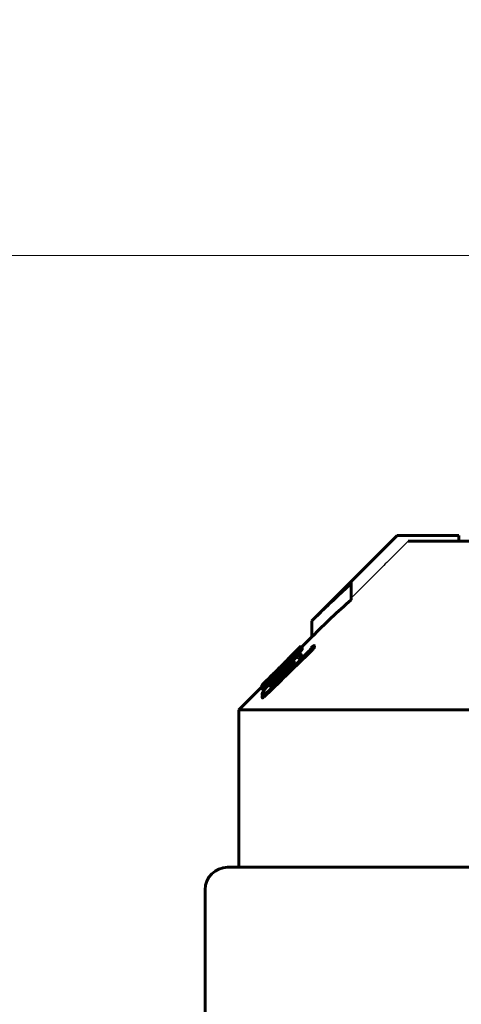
# Model space of a CAD drawing. Header units: millimetres. Extents: x 0 to 841, y 0 to 594.
# Tile 19 of 26: x 635 to 651, y 361 to 396. Entities that reach past the tile are written whole.
import ezdxf

# ---------------------------------------------------------------- set-up
doc = ezdxf.new("R2010")
doc.units = ezdxf.units.MM
for name, pattern in [('K5LT-1', [0]), ('K5LT_BASIC', [0]), ('K5LT_THIN', [0])]:
    doc.linetypes.add(name, pattern=pattern)
doc.layers.add('Системный слой', color=7, linetype='Continuous')
doc.layers.add('Системный слой (1)', color=7, linetype='Continuous', true_color=0x6c6c6c)
doc.styles.add('KDIMTEXTSTYLE', font='txt', dxfattribs={"width": 0.96, "oblique": 15, "height": 5})
doc.styles.add('KTEXTSTYLE', font='txt', dxfattribs={"width": 0.96, "height": 5})
doc.dimstyles.new('KDIMSTYLE (0.40)', dxfattribs={"dimtxt": 5, "dimasz": 1, "dimexe": 2, "dimexo": 0, "dimgap": 1, "dimtad": 1, "dimlfac": 2.5, "dimtxsty": 'KDIMTEXTSTYLE', "dimsah": 1, "dimcen": 0, "dimdle": 1, "dimadec": 0, "dimazin": 0, "dimtfac": 0.667, "dimtmove": 0, "dimatfit": 3, "dimfxl": 1, "dimtvp": 1, "dimtolj": 1, "dimtzin": 0, "dimarcsym": 0})

# ---------------------------------------------------------------- blocks, each defined once
blk = doc.blocks.new('U63')
at = {"layer": 'Системный слой (1)', "color": 150, "linetype": 'K5LT_BASIC', "lineweight": 60, "true_color": 0x0080ff}
for p, q in [((645.395, 373.676), (645.39, 373.672)), ((645.397, 373.678), (645.395, 373.676)), ((645.397, 373.677), (645.397, 373.678)), ((645.397, 373.678), (645.397, 373.678)), ((645.397, 373.678), (645.397, 373.678)), ((645.397, 373.678), (645.397, 373.678))]:
    blk.add_line(p, q, dxfattribs=at)
blk = doc.blocks.new('U64')
at = {"layer": 'Системный слой (1)', "color": 150, "linetype": 'K5LT_BASIC', "lineweight": 60, "true_color": 0x0080ff}
for p, q in [((643.989, 372.232), (643.991, 372.236)), ((643.989, 372.229), (643.989, 372.232)), ((643.991, 372.236), (643.994, 372.241))]:
    blk.add_line(p, q, dxfattribs=at)
blk = doc.blocks.new('U65')
at = {"layer": 'Системный слой (1)', "color": 150, "linetype": 'K5LT_BASIC', "lineweight": 60, "true_color": 0x0080ff}
for p, q in [((645.397, 373.646), (645.41, 373.654)), ((645.41, 373.654), (645.418, 373.657)), ((645.418, 373.657), (645.42, 373.655))]:
    blk.add_line(p, q, dxfattribs=at)
blk = doc.blocks.new('U67')
at = {"layer": 'Системный слой (1)', "color": 150, "linetype": 'K5LT_BASIC', "lineweight": 60, "true_color": 0x0080ff}
for p, q in [((643.999, 372.222), (644.011, 372.233)), ((644.011, 372.233), (644.029, 372.249)), ((643.994, 372.219), (643.999, 372.222))]:
    blk.add_line(p, q, dxfattribs=at)
blk = doc.blocks.new('U68')
at = {"layer": 'Системный слой (1)', "color": 150, "linetype": 'K5LT_BASIC', "lineweight": 60, "true_color": 0x0080ff}
for p, q in [((645.397, 373.623), (645.776, 374.002)), ((643.176, 371.402), (643.994, 372.22))]:
    blk.add_line(p, q, dxfattribs=at)
blk = doc.blocks.new('U77')
at = {"layer": 'Системный слой (1)', "color": 150, "linetype": 'K5LT_BASIC', "lineweight": 60, "true_color": 0x0080ff}
for p, q in [((644.652, 372.934), (645.359, 373.641)), ((644.041, 372.324), (644.344, 372.626))]:
    blk.add_line(p, q, dxfattribs=at)
blk = doc.blocks.new('U83')
at = {"layer": 'Системный слой (1)', "color": 150, "linetype": 'K5LT_BASIC', "lineweight": 60, "true_color": 0x0080ff}
for p, q in [((644.411, 372.579), (644.467, 372.637)), ((644.467, 372.637), (644.525, 372.696)), ((644.525, 372.696), (644.584, 372.756))]:
    blk.add_line(p, q, dxfattribs=at)
blk = doc.blocks.new('U87')
at = {"layer": 'Системный слой (1)', "color": 150, "linetype": 'K5LT_BASIC', "lineweight": 60, "true_color": 0x0080ff}
for p, q in [((644.938, 373.108), (644.907, 373.078)), ((644.97, 373.138), (644.938, 373.108)), ((645.001, 373.167), (644.97, 373.138))]:
    blk.add_line(p, q, dxfattribs=at)
blk = doc.blocks.new('U88')
at = {"layer": 'Системный слой (1)', "color": 150, "linetype": 'K5LT_BASIC', "lineweight": 60, "true_color": 0x0080ff}
for p, q in [((644.599, 372.698), (644.601, 372.693)), ((644.601, 372.693), (644.609, 372.694)), ((644.609, 372.694), (644.625, 372.704))]:
    blk.add_line(p, q, dxfattribs=at)
blk = doc.blocks.new('U89')
at = {"layer": 'Системный слой (1)', "color": 150, "linetype": 'K5LT_BASIC', "lineweight": 60, "true_color": 0x0080ff}
for p, q in [((644.007, 371.93), (644.012, 371.925)), ((644.012, 371.925), (644.02, 371.924)), ((644.02, 371.924), (644.032, 371.926))]:
    blk.add_line(p, q, dxfattribs=at)
blk = doc.blocks.new('U90')
at = {"layer": 'Системный слой (1)', "color": 150, "linetype": 'K5LT_BASIC', "lineweight": 60, "true_color": 0x0080ff}
for p, q in [((645.18, 373.263), (645.289, 373.383)), ((644.94, 373.009), (645.063, 373.138)), ((645.063, 373.138), (645.18, 373.263))]:
    blk.add_line(p, q, dxfattribs=at)
blk = doc.blocks.new('U93')
at = {"layer": 'Системный слой (1)', "color": 150, "linetype": 'K5LT_BASIC', "lineweight": 60, "true_color": 0x0080ff}
for p, q in [((644.895, 372.858), (645.012, 372.963)), ((645.012, 372.963), (645.113, 373.041)), ((644.776, 372.745), (644.895, 372.858))]:
    blk.add_line(p, q, dxfattribs=at)
blk = doc.blocks.new('U94')
at = {"layer": 'Системный слой (1)', "color": 150, "linetype": 'K5LT_BASIC', "lineweight": 60, "true_color": 0x0080ff}
for p, q in [((645.404, 373.276), (645.406, 373.281)), ((645.406, 373.281), (645.407, 373.285)), ((645.407, 373.285), (645.409, 373.289))]:
    blk.add_line(p, q, dxfattribs=at)
blk = doc.blocks.new('D10')
at = {"layer": 'Системный слой (1)'}
for points in [[(598.876, 387.565), (599.376, 388.224), (594.376, 387.565), (599.376, 386.907)], [(719.176, 387.565), (714.176, 388.224), (714.676, 387.565), (714.176, 386.907)]]:
    blk.add_hatch(color=7, dxfattribs=at).paths.add_polyline_path(points)
at = {"layer": 'Системный слой (1)', "color": 7, "linetype": 'K5LT_THIN', "lineweight": 18}
for p, q in [((594.376, 293.002), (594.376, 389.565)), ((719.176, 334.966), (719.176, 389.565)), ((594.376, 387.565), (599.376, 388.224)), ((599.376, 388.224), (598.876, 387.565)), ((714.676, 387.565), (714.176, 388.224)), ((714.176, 388.224), (719.176, 387.565)), ((599.376, 386.907), (594.376, 387.565)), ((719.176, 387.565), (594.376, 387.565)), ((598.876, 387.565), (599.376, 386.907)), ((719.176, 387.565), (714.176, 386.907)), ((714.176, 386.907), (714.676, 387.565))]:
    blk.add_line(p, q, dxfattribs=at)
blk.add_wipeout([(651.765, 388.565), (651.765, 395.947), (661.387, 395.947), (661.387, 388.565)]).dxf.layer = 'Системный слой (1)'
at = {"layer": 'Системный слой (1)', "color": 7, "insert": (651.765, 395.153), "char_height": 5, "attachment_point": 1, "style": 'KTEXTSTYLE'}
blk.add_mtext('\\fArial|b0|c204|p34;\\H5.0;\\W1.000;\\Q15;\\fGOST Type AU|b0|i0|c204|p34;\\Q15;\\W0.960;312', dxfattribs=at)
blk = doc.blocks.new('KDIMARROW_01')
at = {"layer": 'Системный слой'}
blk.add_hatch(color=0, dxfattribs=at).paths.add_polyline_path([(0, 0), (-5, 0.658), (-4.5, 0), (-5, -0.658)])
at = {"layer": 'Системный слой', "color": 0, "linetype": 'K5LT_THIN', "lineweight": 18}
for p, q in [((-4.5, 0), (-5, 0.658)), ((-5, 0.658), (0, 0)), ((0, 0), (-5, -0.658)), ((-5, -0.658), (-4.5, 0))]:
    blk.add_line(p, q, dxfattribs=at)
at = {"layer": 'Системный слой (1)', "color": 0, "linetype": 'K5LT_THIN', "lineweight": 18}
blk.add_line((659.176, 293.002), (658.776, 293.002), dxfattribs=at)

msp = doc.modelspace()

# ---------------------------------------------------------------- linework, layer by layer
at = {"layer": 'Системный слой (1)', "color": 150, "linetype": 'K5LT_BASIC', "lineweight": 60, "true_color": 0x0080ff}
for p, q in [((645.7764, 374.5676), (648.8107, 377.6019)), ((648.8107, 377.6019), (648.8344, 377.6019)), ((651.0064, 377.6019), (648.8344, 377.6019)), ((651.0064, 377.4019), (651.0064, 377.6019)), ((649.201, 377.4019), (658.4764, 377.4019)), ((647.1764, 375.9472), (647.1764, 375.8862)), ((647.1764, 375.3205), (647.1764, 375.8862)), ((645.7764, 374.0019), (645.7764, 374.5676)), ((645.3967, 373.6207), (645.3967, 373.6773)), ((645.3973, 373.6218), (645.3973, 373.6784)), ((645.4199, 373.6454), (645.4199, 373.6551)), ((645.8619, 373.6282), (645.8619, 373.6848)), ((645.0366, 373.3186), (645.0229, 373.3049)), ((645.0366, 373.3124), (645.0366, 373.3186)), ((645.102, 373.3689), (645.0584, 373.3252)), ((645.0584, 373.3033), (645.0584, 373.3252)), ((645.102, 373.3453), (645.102, 373.3689)), ((645.1661, 373.3669), (645.1661, 373.3606)), ((645.2889, 373.3831), (645.2889, 373.4397)), ((645.3689, 373.5902), (645.3967, 373.6207)), ((645.409, 373.2892), (645.409, 373.3458)), ((645.4322, 373.6249), (645.4322, 373.6199)), ((645.4322, 373.5634), (645.4322, 373.6199)), ((645.7405, 373.4795), (645.7405, 373.536)), ((644.9151, 373.04), (644.7419, 372.8654)), ((644.8428, 373.0924), (644.8428, 373.123)), ((644.8715, 373.0428), (644.8703, 373.0415)), ((644.8715, 373.0994), (644.907, 373.1341)), ((644.8715, 373.0428), (644.8715, 373.0994)), ((644.907, 373.0776), (644.8715, 373.0428)), ((644.8851, 373.0461), (644.8715, 373.0335)), ((644.907, 373.0776), (644.907, 373.1341)), ((644.9151, 372.9857), (644.9151, 373.04)), ((644.9792, 373.2505), (644.9792, 373.2513)), ((644.9792, 373.2265), (644.9792, 373.2505)), ((645.3012, 373.1786), (645.3162, 373.1915)), ((644.3244, 372.6008), (644.3244, 372.6064)), ((644.4035, 372.6791), (644.4404, 372.7159)), ((644.4472, 372.7227), (644.4472, 372.7287)), ((644.4608, 372.6169), (644.4608, 372.6123)), ((644.4608, 372.5557), (644.4608, 372.6123)), ((644.5904, 372.8194), (644.5836, 372.8126)), ((644.5836, 372.756), (644.5836, 372.8126)), ((644.5904, 372.7628), (644.5836, 372.756)), ((644.5904, 372.7628), (644.5904, 372.8194)), ((644.5986, 372.6981), (644.5986, 372.7546)), ((644.6273, 372.8771), (644.6273, 372.895)), ((644.6546, 372.6839), (644.6968, 372.7255)), ((644.6968, 372.6689), (644.6546, 372.6274)), ((644.776, 372.6677), (644.6614, 372.5561)), ((644.6832, 372.7614), (644.705, 372.7829)), ((644.7419, 372.8191), (644.7419, 372.8654)), ((644.776, 372.7454), (644.776, 372.802)), ((643.9888, 372.2143), (643.9888, 372.2294)), ((643.9943, 372.2185), (643.9943, 372.2751)), ((644.0652, 372.2921), (644.0652, 372.3391)), ((644.1157, 372.22), (644.1157, 372.2765)), ((644.323, 372.2708), (644.3128, 372.2576)), ((644.323, 372.2708), (644.323, 372.3274)), ((644.3531, 372.4909), (644.3394, 372.4774)), ((644.3531, 372.4343), (644.3394, 372.4208)), ((644.3531, 372.4343), (644.3531, 372.4909)), ((644.0011, 372.1501), (644.0011, 372.2066)), ((644.0065, 371.9296), (644.0065, 371.9862)), ((644.0065, 371.8293), (644.0065, 371.8858)), ((644.0134, 371.8341), (644.0134, 371.8906)), ((644.1648, 371.9497), (644.1648, 372.0063)), ((643.1764, 371.4019), (675.1764, 371.4019)), ((643.1764, 365.8019), (643.1764, 371.4019)), ((675.5764, 365.8019), (642.7764, 365.8019)), ((641.9764, 365.0019), (641.9764, 358.6019))]:
    msp.add_line(p, q, dxfattribs=at)
msp.add_arc((642.7764, 365.0019), 0.8, 90, 180, dxfattribs=at)
at = {"layer": 'Системный слой (1)', "color": 7, "linetype": 'K5LT-1'}
for points, knots in [([(648.8344, 377.6019), (648.7484, 377.5161), (648.1957, 376.9646), (647.643, 376.413), (647.1764, 375.9472)], [0, 0, 0, 0, 0.3040004, 1.9540229, 1.9540229, 1.9540229, 1.9540229]), ([(649.201, 377.4019), (649.0731, 377.2743), (648.8018, 377.0037), (648.3897, 376.5925), (647.8427, 376.0466), (647.4391, 375.6438), (647.1764, 375.3815)], [0, 0, 0, 0, 1.2764085, 2.7073425, 4.1135239, 6.7363801, 6.7363801, 6.7363801, 6.7363801])]:
    msp.add_open_spline(points, degree=3, knots=knots, dxfattribs=at)
at = {"layer": 'Системный слой (1)', "color": 150, "linetype": 'K5LT_BASIC', "lineweight": 60, "true_color": 0x0080ff}
for points, knots in [([(647.1764, 375.8862), (646.9856, 375.7188), (646.6122, 375.3802), (646.1478, 374.936), (645.8722, 374.6633), (645.7764, 374.5676)], [0, 0, 0, 0, 2.4017, 4.7457702, 6, 6, 6, 6]), ([(647.1764, 375.3205), (646.937, 375.1104), (646.466, 374.6798), (646.0043, 374.2297), (645.7764, 374.0019)], [0, 0, 0, 0, 2.5124398, 5, 5, 5, 5]), ([(645.102, 373.3689), (645.1385, 373.4057), (645.2004, 373.4687), (645.2588, 373.5294), (645.2883, 373.5605), (645.3049, 373.578), (645.3236, 373.5978), (645.3422, 373.6178), (645.371, 373.6489), (645.3872, 373.6668), (645.3959, 373.6764), (645.3967, 373.6773)], [0, 0, 0, 0, 2.8391573, 4.8970059, 5.4038979, 5.9855711, 6.7863058, 7.7404981, 8.6773082, 11.6804598, 12, 12, 12, 12]), ([(645.4322, 373.6249), (645.4322, 373.6276), (645.4301, 373.63), (645.4222, 373.6276), (645.4117, 373.622), (645.3992, 373.6136), (645.38, 373.5992), (645.3582, 373.5816), (645.3395, 373.5658), (645.3312, 373.5587)], [0, 0, 0, 0, 1.8811334, 3.3035529, 4.2261161, 5.7648527, 6.7997531, 8.6342576, 10, 10, 10, 10]), ([(645.8619, 373.6848), (645.8594, 373.6869), (645.8544, 373.6883), (645.845, 373.6856), (645.8398, 373.6835), (645.8344, 373.6809), (645.8265, 373.6763), (645.8164, 373.6695), (645.805, 373.661), (645.7933, 373.6515), (645.7719, 373.6332), (645.7541, 373.6166), (645.7405, 373.6034)], [0, 0, 0, 0, 3.0547715, 4.0879761, 4.5370852, 5.197613, 6.089196, 7.0636087, 8.0462944, 8.9955297, 9.8396198, 13, 13, 13, 13]), ([(645.7405, 373.536), (645.7525, 373.5476), (645.77, 373.5651), (645.7935, 373.5902), (645.808, 373.6068), (645.8203, 373.6217), (645.8301, 373.6342), (645.8472, 373.6578), (645.8567, 373.6741), (645.8619, 373.6848)], [0, 0, 0, 0, 2.0829447, 3.0704176, 4.43191, 5.0646702, 5.8860252, 6.8842309, 10, 10, 10, 10]), ([(645.7405, 373.4795), (645.7525, 373.491), (645.77, 373.5085), (645.7935, 373.5337), (645.808, 373.5502), (645.8203, 373.5651), (645.8301, 373.5776), (645.8472, 373.6012), (645.8567, 373.6175), (645.8619, 373.6282)], [0, 0, 0, 0, 2.0829447, 3.0704176, 4.43191, 5.0646702, 5.8860252, 6.8842309, 10, 10, 10, 10]), ([(645.3012, 373.3232), (645.2632, 373.2936), (645.1958, 373.2385), (645.106, 373.1605), (645.0474, 373.1079), (644.9859, 373.0519), (644.8746, 372.9483), (644.7729, 372.8498), (644.705, 372.7829)], [0, 0, 0, 0, 1.9584251, 3.2969737, 4.1234099, 4.5834947, 6.0181137, 9, 9, 9, 9]), ([(645.3312, 373.5587), (645.2896, 373.5216), (645.1992, 373.4384), (645.047, 373.2929), (644.8855, 373.1349), (644.7752, 373.0254), (644.72, 372.9704)], [0, 0, 0, 0, 1.6996318, 3.4300402, 5.1971935, 7, 7, 7, 7]), ([(644.8428, 373.123), (644.8491, 373.1298), (644.8601, 373.1412), (644.8813, 373.1629), (644.8977, 373.1794), (644.915, 373.1968), (644.9295, 373.2115), (644.9456, 373.2276), (644.9635, 373.2455), (644.9893, 373.2713), (645.0095, 373.2915), (645.0229, 373.3049)], [0, 0, 0, 0, 2.9280452, 4.0722198, 5.6633408, 6.5108766, 7.34066, 8.1930886, 9.1131812, 10.081488, 12, 12, 12, 12]), ([(644.8851, 373.0461), (644.9092, 373.0711), (644.9448, 373.1081), (644.9933, 373.1592), (645.0272, 373.1953), (645.0641, 373.2351), (645.09, 373.2637), (645.1139, 373.2908), (645.1297, 373.3091), (645.1459, 373.3288), (645.157, 373.3433), (645.1645, 373.3548), (645.1662, 373.3591), (645.1661, 373.3606)], [0, 0, 0, 0, 2.7594051, 4.0548901, 5.6625928, 6.8493002, 8.6647335, 9.0962762, 10.3214505, 11.1502516, 12.1217564, 12.9976836, 14, 14, 14, 14]), ([(645.1661, 373.3669), (645.1661, 373.3678), (645.1651, 373.3684), (645.16, 373.366), (645.1523, 373.3606), (645.1424, 373.3527), (645.1317, 373.3438), (645.1192, 373.333), (645.105, 373.3204), (645.0903, 373.3071), (645.0713, 373.2897), (645.0423, 373.2629), (644.9989, 373.2221), (644.9513, 373.1767), (644.9196, 373.1462), (644.907, 373.1341)], [0, 0, 0, 0, 0.8763328, 1.661463, 2.6221093, 3.3171143, 4.0831985, 4.8841767, 5.7327799, 6.6251858, 7.3962279, 8.8660356, 11.2496434, 14.1031227, 16, 16, 16, 16]), ([(644.9151, 373.04), (644.9579, 373.084), (645.0195, 373.148), (645.1118, 373.2458), (645.1961, 373.3366), (645.258, 373.405), (645.2889, 373.4397)], [0, 0, 0, 0, 2.2205924, 3.2462955, 5.0433406, 7, 7, 7, 7]), ([(645.102, 373.3799), (645.0896, 373.3671), (645.0683, 373.3452), (645.0419, 373.3179), (645.0233, 373.2987), (645.0114, 373.2862), (645.0015, 373.2758), (644.9939, 373.2678), (644.9867, 373.26), (644.9816, 373.2544), (644.9795, 373.2519), (644.9792, 373.2514), (644.9792, 373.2513)], [0, 0, 0, 0, 3.2907353, 5.6258471, 7.1728998, 8.598658, 9.2186783, 10.3291019, 11.1617179, 12.0527965, 12.7613049, 13, 13, 13, 13]), ([(644.9792, 373.2505), (644.9792, 373.2504), (644.9796, 373.2505), (644.9811, 373.2517), (644.9838, 373.2539), (644.9885, 373.2582), (644.9958, 373.265), (645.0057, 373.2744), (645.0171, 373.2852), (645.0343, 373.3019), (645.0483, 373.3154), (645.0584, 373.3252)], [0, 0, 0, 0, 0.7484603, 1.3271578, 2.0959382, 3.010953, 4.1747932, 5.676484, 7.1601158, 8.5128827, 12, 12, 12, 12]), ([(645.0366, 373.3186), (645.0533, 373.3354), (645.0742, 373.3562), (645.0968, 373.3787), (645.1078, 373.3897), (645.1178, 373.3996), (645.1255, 373.4071), (645.135, 373.4163), (645.1375, 373.4185), (645.1375, 373.4182)], [0, 0, 0, 0, 3.0688108, 3.7914111, 4.8112947, 5.6406998, 6.5459495, 7.4292287, 10, 10, 10, 10]), ([(645.1375, 373.4182), (645.1375, 373.418), (645.1354, 373.4155), (645.1249, 373.404), (645.1118, 373.3902), (645.102, 373.3799)], [0, 0, 0, 0, 1.5892777, 3.1064306, 6, 6, 6, 6]), ([(645.2889, 373.4397), (645.3026, 373.4557), (645.3263, 373.4836), (645.3555, 373.5185), (645.3765, 373.544), (645.392, 373.5631), (645.4048, 373.5793), (645.414, 373.5912), (645.422, 373.6021), (645.4289, 373.6121), (645.432, 373.618), (645.4322, 373.6198), (645.4322, 373.6199)], [0, 0, 0, 0, 2.8491493, 4.971425, 6.4443511, 7.7701748, 8.8395683, 9.9233469, 10.5393564, 11.6158732, 12.8447941, 13, 13, 13, 13]), ([(645.2889, 373.3831), (645.3026, 373.3991), (645.3263, 373.427), (645.3555, 373.462), (645.3765, 373.4874), (645.392, 373.5065), (645.4048, 373.5227), (645.414, 373.5346), (645.422, 373.5455), (645.4289, 373.5556), (645.432, 373.5614), (645.4322, 373.5632), (645.4322, 373.5634)], [0, 0, 0, 0, 2.8491493, 4.971425, 6.4443511, 7.7701748, 8.8395683, 9.9233469, 10.5393564, 11.6158732, 12.8447941, 13, 13, 13, 13]), ([(645.409, 373.3458), (645.409, 373.3546), (645.4059, 373.3657), (645.3926, 373.3703), (645.3793, 373.368), (645.3638, 373.3623), (645.3438, 373.352), (645.3206, 373.3371), (645.3051, 373.3261), (645.3012, 373.3232)], [0, 0, 0, 0, 2.8601055, 4.5738334, 5.8886234, 6.6380914, 8.0050813, 9.5090248, 10, 10, 10, 10]), ([(645.3012, 373.1786), (645.3149, 373.1964), (645.3407, 373.2309), (645.3674, 373.2698), (645.3846, 373.2973), (645.3985, 373.3216), (645.4057, 373.3369), (645.409, 373.3458)], [0, 0, 0, 0, 2.0803223, 4.1321219, 5.125435, 6.0909518, 8, 8, 8, 8]), ([(644.72, 372.9704), (644.6704, 372.9205), (644.5597, 372.8091), (644.4501, 372.6982), (644.3899, 372.6371)], [0, 0, 0, 0, 2.2385874, 5, 5, 5, 5]), ([(644.6273, 372.895), (644.6441, 372.9122), (644.6733, 372.9423), (644.7049, 372.9755), (644.7399, 373.0127), (644.7697, 373.0446), (644.8039, 373.0814), (644.8258, 373.105), (644.8394, 373.1194), (644.8428, 373.123)], [0, 0, 0, 0, 1.4232828, 2.6765679, 3.3716592, 5.6342769, 6.9581047, 9.1973554, 10, 10, 10, 10]), ([(644.776, 372.802), (644.8024, 372.8273), (644.8443, 372.867), (644.9045, 372.9231), (644.9526, 372.967), (645.0035, 373.0121), (645.0411, 373.0439), (645.0762, 373.0719), (645.0998, 373.0894), (645.1223, 373.1035), (645.1355, 373.1097), (645.1435, 373.1111), (645.1496, 373.1097), (645.1512, 373.1058), (645.1511, 373.102)], [0, 0, 0, 0, 2.5449845, 3.9315634, 5.6370353, 7.0992142, 8.8521102, 9.3829975, 10.851297, 11.5879842, 12.5823155, 13.2797041, 13.7598915, 15, 15, 15, 15]), ([(644.776, 372.6677), (644.8084, 372.6993), (644.8562, 372.747), (644.917, 372.8108), (644.9613, 372.8588), (645, 372.9023), (645.0425, 372.9519), (645.0692, 372.9844), (645.0857, 373.0051)], [0, 0, 0, 0, 2.4727446, 3.684649, 4.9328242, 6.2175679, 7.16074, 9, 9, 9, 9]), ([(644.8715, 373.0994), (644.8703, 373.098), (644.8685, 373.0958), (644.8665, 373.0934), (644.8652, 373.0917), (644.8647, 373.0909), (644.8647, 373.0907)], [0, 0, 0, 0, 2.597637, 3.9938979, 5.2877117, 7, 7, 7, 7]), ([(644.8647, 373.0907), (644.8647, 373.0888), (644.8648, 373.0852), (644.8653, 373.0793), (644.8664, 373.07), (644.8684, 373.0553), (644.8703, 373.0415), (644.8715, 373.0335)], [0, 0, 0, 0, 0.884792, 1.6870033, 2.7337342, 5.0869761, 8, 8, 8, 8]), ([(645.0857, 373.0051), (645.0984, 373.0212), (645.1141, 373.0422), (645.1358, 373.0747), (645.1455, 373.0913), (645.1511, 373.102)], [0, 0, 0, 0, 2.4433773, 3.4417444, 6, 6, 6, 6]), ([(644.3899, 372.6371), (644.3561, 372.6023), (644.3117, 372.5562), (644.2437, 372.4851), (644.1995, 372.4384), (644.1602, 372.3965), (644.1267, 372.3604), (644.0988, 372.3299), (644.0616, 372.2882), (644.035, 372.2574), (644.0162, 372.2333), (644.0059, 372.2186), (644.0017, 372.2107), (644.0011, 372.2073), (644.0011, 372.2066)], [0, 0, 0, 0, 2.8712479, 3.7846174, 5.9598471, 6.8788201, 7.5317444, 9.2667154, 9.8005694, 11.8433105, 12.8290501, 13.4429462, 14.6264815, 15, 15, 15, 15]), ([(644.0652, 372.3391), (644.09, 372.3628), (644.128, 372.3991), (644.1789, 372.448), (644.2131, 372.4811), (644.2584, 372.5252), (644.33, 372.5954), (644.3902, 372.6551), (644.4254, 372.6902)], [0, 0, 0, 0, 2.3550432, 3.3098434, 4.0064831, 4.9395202, 6.6157724, 9, 9, 9, 9]), ([(644.6832, 372.7614), (644.6198, 372.6989), (644.5429, 372.6216), (644.456, 372.5319), (644.4129, 372.4869), (644.3361, 372.4057), (644.2622, 372.325), (644.1873, 372.2402), (644.1557, 372.2036), (644.1361, 372.1804)], [0, 0, 0, 0, 3.1463512, 3.842236, 4.4883035, 5.4085244, 7.9514623, 8.6721729, 10, 10, 10, 10]), ([(644.4035, 372.6791), (644.3867, 372.6622), (644.3638, 372.6394), (644.3376, 372.6138), (644.3224, 372.5989), (644.3073, 372.5842), (644.2928, 372.5702), (644.2714, 372.5498), (644.2557, 372.5352), (644.2476, 372.5279), (644.2453, 372.5258)], [0, 0, 0, 0, 2.295047, 3.065224, 3.7727014, 4.6272194, 5.586823, 6.5465319, 9.4461836, 11, 11, 11, 11]), ([(644.2453, 372.5258), (644.2489, 372.5296), (644.255, 372.5361), (644.2688, 372.5504), (644.2831, 372.5649), (644.3037, 372.5857), (644.3162, 372.5983), (644.3244, 372.6064)], [0, 0, 0, 0, 1.9700905, 2.9610702, 5.4011016, 6.4621707, 8, 8, 8, 8]), ([(644.5836, 372.8126), (644.5561, 372.7846), (644.5196, 372.7473), (644.4639, 372.69), (644.425, 372.6497), (644.3789, 372.6012), (644.3492, 372.5694), (644.3187, 372.5361), (644.3001, 372.5152), (644.2818, 372.4936), (644.2709, 372.4799), (644.2623, 372.4673), (644.2603, 372.4625), (644.2603, 372.4607)], [0, 0, 0, 0, 2.7457712, 3.6022862, 5.601589, 6.7558266, 8.5517442, 8.974339, 10.5310935, 11.1033804, 12.0796666, 12.8638646, 14, 14, 14, 14]), ([(644.6546, 372.6839), (644.6221, 372.652), (644.5734, 372.6032), (644.5032, 372.5303), (644.4451, 372.4679), (644.3816, 372.3969), (644.343, 372.3515), (644.323, 372.3274)], [0, 0, 0, 0, 2.0869054, 3.1555013, 4.7325984, 6.1932948, 8, 8, 8, 8]), ([(644.6546, 372.6274), (644.6221, 372.5955), (644.5734, 372.5466), (644.5032, 372.4737), (644.4451, 372.4114), (644.3816, 372.3403), (644.343, 372.2949), (644.323, 372.2708)], [0, 0, 0, 0, 2.0869054, 3.1555013, 4.7325984, 6.1932948, 8, 8, 8, 8]), ([(644.3244, 372.6064), (644.3361, 372.6182), (644.3544, 372.6364), (644.3799, 372.6619), (644.3991, 372.6811), (644.4161, 372.698), (644.4278, 372.7096), (644.435, 372.7168), (644.4396, 372.7214), (644.4428, 372.7245), (644.4452, 372.7268), (644.4468, 372.7284), (644.4472, 372.7287), (644.4472, 372.7287)], [0, 0, 0, 0, 3.4597951, 5.3166831, 7.5495423, 9.3427265, 10.7523367, 11.5382521, 12.0946666, 12.6683299, 13.0593394, 13.531377, 14, 14, 14, 14]), ([(644.3531, 372.4909), (644.3614, 372.4994), (644.3738, 372.5122), (644.3912, 372.5303), (644.4062, 372.5463), (644.4231, 372.5649), (644.4387, 372.5827), (644.4501, 372.5968), (644.4569, 372.6061), (644.4598, 372.6106), (644.4608, 372.6123)], [0, 0, 0, 0, 1.9345176, 2.9041615, 4.1737169, 5.692739, 7.4204654, 8.9124911, 10.0919186, 11, 11, 11, 11]), ([(644.4608, 372.6169), (644.4608, 372.6176), (644.4595, 372.6172), (644.4558, 372.615), (644.4513, 372.6118), (644.4444, 372.6064), (644.4358, 372.5994), (644.4202, 372.5864), (644.4069, 372.5749), (644.3967, 372.5661)], [0, 0, 0, 0, 1.1632496, 1.6722153, 2.5364108, 3.6590304, 4.9500048, 6.2215247, 10, 10, 10, 10]), ([(644.4254, 372.6902), (644.4488, 372.7137), (644.4825, 372.7475), (644.5263, 372.7918), (644.5711, 372.8373), (644.6047, 372.8717), (644.6273, 372.895)], [0, 0, 0, 0, 2.3418188, 3.3745074, 4.4728938, 7, 7, 7, 7]), ([(644.5986, 372.8802), (644.5935, 372.8748), (644.5842, 372.8649), (644.5673, 372.847), (644.552, 372.8308), (644.5329, 372.8106), (644.5163, 372.7933), (644.4958, 372.7721), (644.4827, 372.7586), (644.4632, 372.7388), (644.4504, 372.7259), (644.4404, 372.7159)], [0, 0, 0, 0, 2.5827267, 4.224835, 6.1305324, 7.0803499, 8.87906, 9.4192885, 10.4222057, 10.7782157, 12, 12, 12, 12]), ([(644.5986, 372.7546), (644.5986, 372.7515), (644.6004, 372.7484), (644.6081, 372.7503), (644.6142, 372.7534), (644.6203, 372.757), (644.6284, 372.7626), (644.6395, 372.7711), (644.6559, 372.7845), (644.6758, 372.8022), (644.7058, 372.8302), (644.7275, 372.8512), (644.7419, 372.8654)], [0, 0, 0, 0, 2.829768, 4.1662715, 4.8717927, 5.4854732, 6.3009302, 7.1839674, 8.0697785, 9.5473859, 10.6467361, 13, 13, 13, 13]), ([(644.776, 372.802), (644.776, 372.8021), (644.7758, 372.802), (644.7754, 372.8016), (644.775, 372.8013), (644.7746, 372.8009), (644.7741, 372.8005), (644.7734, 372.7999), (644.772, 372.7986), (644.7702, 372.7969), (644.7675, 372.7944), (644.7634, 372.7905), (644.7564, 372.7837), (644.7433, 372.7711), (644.723, 372.7512), (644.7063, 372.7348), (644.6968, 372.7255)], [0, 0, 0, 0, 0.1562713, 0.2539411, 0.321091, 0.3989411, 0.495434, 0.6077572, 0.8905222, 1.3937021, 1.7657712, 2.5857768, 3.9863717, 6.2757585, 10.906491, 17, 17, 17, 17]), ([(644.776, 372.7454), (644.776, 372.7455), (644.7758, 372.7454), (644.7754, 372.745), (644.775, 372.7447), (644.7746, 372.7444), (644.7741, 372.744), (644.7734, 372.7433), (644.772, 372.742), (644.7702, 372.7403), (644.7675, 372.7378), (644.7634, 372.7339), (644.7564, 372.7271), (644.7433, 372.7145), (644.723, 372.6946), (644.7063, 372.6782), (644.6968, 372.6689)], [0, 0, 0, 0, 0.1562713, 0.2539411, 0.321091, 0.3989411, 0.495434, 0.6077572, 0.8905222, 1.3937021, 1.7657712, 2.5857768, 3.9863717, 6.2757586, 10.906491, 17, 17, 17, 17]), ([(643.9943, 372.2751), (643.9943, 372.2748), (643.997, 372.2769), (644.0062, 372.2851), (644.0222, 372.2997), (644.0413, 372.3172), (644.059, 372.3334), (644.0652, 372.3391)], [0, 0, 0, 0, 1.4501038, 3.1552972, 4.1184641, 6.6897643, 8, 8, 8, 8]), ([(644.0415, 372.3235), (644.0291, 372.3112), (644.015, 372.297), (644.0017, 372.2833), (643.9957, 372.277), (643.9943, 372.2752), (643.9943, 372.2751)], [0, 0, 0, 0, 3.115455, 4.081137, 5.6910034, 7, 7, 7, 7]), ([(644.0011, 372.2066), (644.0011, 372.2016), (644.0057, 372.199), (644.0216, 372.2064), (644.0332, 372.2132), (644.0486, 372.2234), (644.0753, 372.2433), (644.0996, 372.263), (644.1157, 372.2765)], [0, 0, 0, 0, 3.2359241, 4.2450743, 4.912048, 6.031357, 7.1865368, 9, 9, 9, 9]), ([(644.1157, 372.2765), (644.1326, 372.2906), (644.163, 372.3163), (644.2023, 372.3503), (644.229, 372.3739), (644.2479, 372.3909), (644.2718, 372.4127), (644.3026, 372.4414), (644.3273, 372.4654), (644.3394, 372.4774)], [0, 0, 0, 0, 2.6588133, 4.5717231, 5.5006372, 6.2242719, 7.0285725, 8.529888, 10, 10, 10, 10]), ([(644.1157, 372.22), (644.1326, 372.2341), (644.163, 372.2597), (644.2023, 372.2937), (644.229, 372.3173), (644.2479, 372.3343), (644.2718, 372.3561), (644.3026, 372.3849), (644.3273, 372.4088), (644.3394, 372.4208)], [0, 0, 0, 0, 2.6588133, 4.5717231, 5.5006372, 6.2242719, 7.0285725, 8.529888, 10, 10, 10, 10]), ([(644.3967, 372.5661), (644.3874, 372.5576), (644.3704, 372.5423), (644.3447, 372.5195), (644.3207, 372.4989), (644.2999, 372.4819), (644.2854, 372.4709), (644.2757, 372.4643), (644.2688, 372.4602), (644.2621, 372.4575), (644.2603, 372.4588), (644.2603, 372.4607)], [0, 0, 0, 0, 1.4939029, 2.770243, 4.3826617, 5.9009367, 7.153224, 8.0818334, 8.9754861, 9.9973918, 12, 12, 12, 12]), ([(644.2726, 372.254), (644.2726, 372.2496), (644.2749, 372.2447), (644.2844, 372.2445), (644.2957, 372.2483), (644.3096, 372.2555), (644.3251, 372.2652), (644.3414, 372.2764), (644.36, 372.29), (644.3828, 372.3077), (644.4088, 372.3288), (644.4457, 372.3598), (644.4926, 372.4007), (644.547, 372.4497), (644.6031, 372.5013), (644.6407, 372.5366), (644.6614, 372.5561)], [0, 0, 0, 0, 1.6502263, 2.6412006, 3.4497203, 4.375546, 5.1617014, 5.7735166, 6.5542978, 7.4421248, 8.3927694, 9.3918139, 11.3487711, 13.2054527, 14.9061629, 17, 17, 17, 17]), ([(644.323, 372.3274), (644.3142, 372.3161), (644.3019, 372.3), (644.2879, 372.2808), (644.28, 372.2693), (644.2749, 372.2606), (644.2728, 372.2561), (644.2726, 372.2544), (644.2726, 372.254)], [0, 0, 0, 0, 3.4783553, 5.0232926, 6.5069764, 7.7222075, 8.6478736, 9, 9, 9, 9]), ([(644.3531, 372.4343), (644.3614, 372.4428), (644.3738, 372.4556), (644.3912, 372.4737), (644.4062, 372.4897), (644.4231, 372.5083), (644.4387, 372.5261), (644.4501, 372.5402), (644.4569, 372.5496), (644.4598, 372.554), (644.4608, 372.5557)], [0, 0, 0, 0, 1.9345176, 2.9041615, 4.1737169, 5.692739, 7.4204654, 8.9124911, 10.0919186, 11, 11, 11, 11]), ([(644.0011, 372.1501), (644.0011, 372.145), (644.0057, 372.1425), (644.0216, 372.1498), (644.0332, 372.1566), (644.0486, 372.1669), (644.0753, 372.1868), (644.0996, 372.2064), (644.1157, 372.22)], [0, 0, 0, 0, 3.2359241, 4.2450743, 4.912048, 6.031357, 7.1865368, 9, 9, 9, 9]), ([(644.1361, 372.1804), (644.1146, 372.1541), (644.0825, 372.1137), (644.0453, 372.0629), (644.0215, 372.0263), (644.0089, 372.0007), (644.0065, 371.9897), (644.0065, 371.9862)], [0, 0, 0, 0, 2.4601527, 3.8921304, 5.4911705, 7.0059792, 8, 8, 8, 8]), ([(644.0065, 371.9862), (644.0084, 371.9834), (644.0129, 371.9806), (644.023, 371.9807), (644.0332, 371.983), (644.0461, 371.9878), (644.0614, 371.9951), (644.0782, 372.0044), (644.1002, 372.0178), (644.1177, 372.0294), (644.1293, 372.0374)], [0, 0, 0, 0, 2.1408291, 3.2594647, 4.4421401, 5.6552125, 6.871589, 8.0614232, 9.1320723, 11, 11, 11, 11]), ([(644.1293, 372.0374), (644.1175, 372.0245), (644.0984, 372.0036), (644.0733, 371.9754), (644.0552, 371.9545), (644.0404, 371.9367), (644.0291, 371.9226), (644.0185, 371.9087), (644.0108, 371.8972), (644.0071, 371.8895), (644.0065, 371.8867), (644.0065, 371.8858)], [0, 0, 0, 0, 2.6387484, 4.3106838, 5.918997, 7.1041188, 8.2253585, 9.1556334, 10.5420944, 11.41178, 12, 12, 12, 12]), ([(644.0065, 371.8858), (644.0065, 371.8856), (644.0067, 371.8853), (644.0075, 371.8856), (644.0085, 371.8863), (644.0097, 371.8872), (644.0113, 371.8886), (644.0125, 371.8898), (644.0134, 371.8906)], [0, 0, 0, 0, 2.0832421, 3.3866701, 4.7447118, 5.7991143, 6.662426, 9, 9, 9, 9]), ([(644.0134, 371.8906), (644.0134, 371.8874), (644.0149, 371.8847), (644.0206, 371.8854), (644.0246, 371.8867), (644.0305, 371.8897), (644.0384, 371.8946), (644.0485, 371.9017), (644.0609, 371.9114), (644.0748, 371.923), (644.0917, 371.9377), (644.1124, 371.9565), (644.1377, 371.9802), (644.1556, 371.9974), (644.1648, 372.0063)], [0, 0, 0, 0, 2.4156378, 2.9237634, 3.6104482, 4.3658565, 5.167941, 6.0656587, 7.1080764, 8.2340578, 9.3158802, 10.951464, 12.8968947, 15, 15, 15, 15]), ([(644.0134, 371.8341), (644.0134, 371.8308), (644.0149, 371.8282), (644.0206, 371.8289), (644.0246, 371.8302), (644.0305, 371.8331), (644.0384, 371.838), (644.0485, 371.8452), (644.0609, 371.8549), (644.0748, 371.8665), (644.0917, 371.8812), (644.1124, 371.8999), (644.1377, 371.9236), (644.1556, 371.9408), (644.1648, 371.9497)], [0, 0, 0, 0, 2.4156378, 2.9237634, 3.6104482, 4.3658565, 5.167941, 6.0656587, 7.1080763, 8.2340578, 9.3158802, 10.951464, 12.8968947, 15, 15, 15, 15]), ([(644.0065, 371.8293), (644.0065, 371.829), (644.0067, 371.8287), (644.0075, 371.829), (644.0085, 371.8297), (644.0097, 371.8307), (644.0113, 371.8321), (644.0125, 371.8332), (644.0134, 371.8341)], [0, 0, 0, 0, 2.0832421, 3.3866701, 4.7447118, 5.7991143, 6.662426, 9, 9, 9, 9])]:
    msp.add_open_spline(points, degree=3, knots=knots, dxfattribs=at)
for points in [[(645.3899, 373.6717), (645.381, 373.663), (645.3709, 373.653), (645.3593, 373.6413)], [(645.7405, 373.536), (645.2144, 373.027), (644.6893, 372.517), (644.1648, 372.0063)], [(645.7405, 373.4795), (645.2144, 372.9704), (644.6893, 372.4604), (644.1648, 371.9497)], [(645.3967, 373.6207), (645.3971, 373.6213), (645.3973, 373.6217), (645.3973, 373.6218)], [(644.652, 372.9341), (644.6318, 372.9138), (644.6142, 372.8961), (644.5986, 372.8802)], [(644.5986, 372.7546), (644.5959, 372.7813), (644.5932, 372.8029), (644.5904, 372.8194)], [(644.5986, 372.6981), (644.5959, 372.7247), (644.5932, 372.7463), (644.5904, 372.7628)]]:
    msp.add_open_spline(points, degree=3, dxfattribs=at)
at = {"layer": 'Системный слой (1)', "color": 7, "linetype": 'K5LT-1'}
msp.add_open_spline([(645.3162, 373.1915), (645.3869, 373.2602), (645.5283, 373.3975), (645.6698, 373.5348), (645.7405, 373.6034)], degree=3, dxfattribs=at)

# ---------------------------------------------------------------- block references
at = {"layer": 'Системный слой (1)'}
for name in ['U68', 'U77', 'U63', 'U65', 'U90', 'U94', 'U93', 'U87', 'U83', 'U88', 'U64', 'U67', 'U89']:
    msp.add_blockref(name, (0, 0), dxfattribs=at)

# ---------------------------------------------------------------- next in the draw order: dimensions: what is measured, and where the dimension line sits
at = {"layer": 'Системный слой (1)', "color": 7}
dim = msp.add_linear_dim(base=(719.1764, 387.5653), p1=(594.3764, 293.0019), p2=(719.1764, 334.9661), dimstyle='KDIMSTYLE (0.40)', override={"dimexo": 0, "dimpost": '\\fGOST Type AU|b0|c204|p34;\\H5.0;\\W0.960;\\Q15;<>', "dimblk1": 'KDIMARROW_01', "dimblk2": 'KDIMARROW_01', "dimse1": 0, "dimse2": 0, "dimclrt": 7, "dimtol": 1, "dimtp": 0, "dimtm": 0, "dimtdec": 5, "dimtolj": 1}, dxfattribs=at)
dim.commit()
dim.dimension.update_dxf_attribs({"geometry": 'D10', "text_midpoint": (656.7764, 387.5653), "dimtype": 160})

doc.saveas('drawing.dxf')
